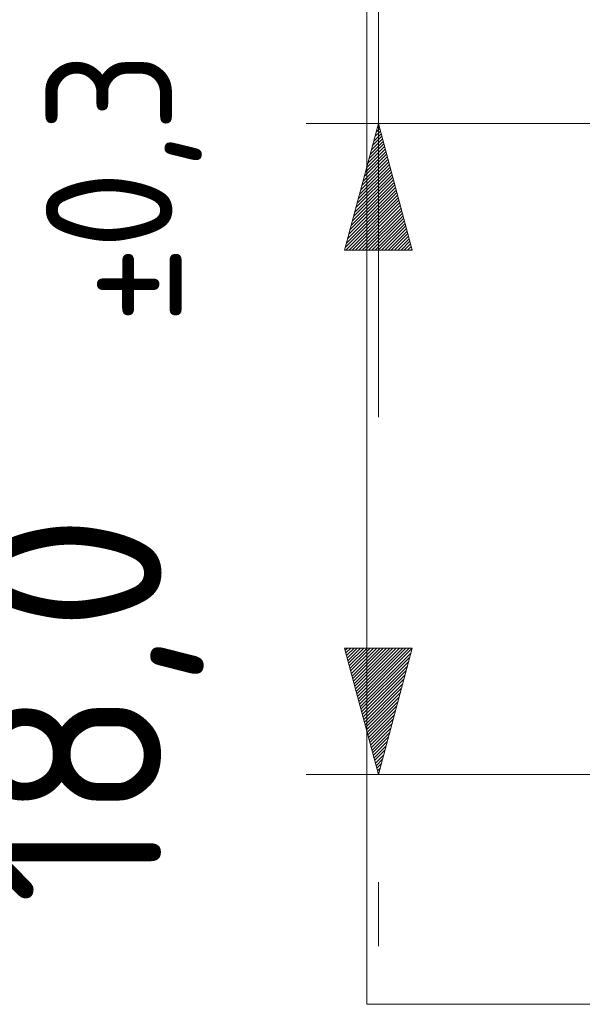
# Model space of a CAD drawing. Header units: inches. Extents: x 513 to 854, y 267 to 501.
# Tile 66 of 214: x 513 to 529, y 444 to 472. Entities that reach past the tile are written whole.
import ezdxf

# ---------------------------------------------------------------- set-up
doc = ezdxf.new("R2010")
doc.units = ezdxf.units.IN
doc.header["$MEASUREMENT"] = 0
for name, pattern in [('AI-Linetype-30', [25.719999, 12.86, -12.86]), ('AI-Linetype-31', [25.719999, 12.86, -12.86]), ('AI-Linetype-32', [25.719999, 12.86, -12.86])]:
    doc.linetypes.add(name, pattern=pattern)
doc.layers.add('1', color=7, linetype='Continuous')
doc.layers.add('Top', color=7, linetype='Continuous')

# ---------------------------------------------------------------- blocks, each defined once
blk = doc.blocks.new('block 2')
at = {"layer": '1', "color": 8, "lineweight": 18, "true_color": 0x808080}
blk.add_lwpolyline([(522.61, 444.312), (522.61, 475.01)], dxfattribs=at)
blk = doc.blocks.new('block 5')
at = {"layer": '1', "color": 8, "lineweight": 18, "true_color": 0x808080}
blk.add_lwpolyline([(522.61, 444.312), (810.31, 444.312)], dxfattribs=at)
blk = doc.blocks.new('block 4413')
at = {"layer": '1', "color": 193, "linetype": 'AI-Linetype-30', "lineweight": 18, "true_color": 0x9966cc}
blk.add_lwpolyline([(522.935, 473.406), (522.935, 445.915)], dxfattribs=at)
blk = doc.blocks.new('block 4414')
at = {"layer": '1', "color": 193, "linetype": 'AI-Linetype-31', "lineweight": 18, "true_color": 0x9966cc}
blk.add_lwpolyline([(528.96, 468.66), (520.935, 468.66)], dxfattribs=at)
blk = doc.blocks.new('block 4415')
at = {"layer": '1', "color": 193, "linetype": 'AI-Linetype-32', "lineweight": 18, "true_color": 0x9966cc}
blk.add_lwpolyline([(528.96, 450.662), (520.935, 450.662)], dxfattribs=at)
blk = doc.blocks.new('block 7998')
at = {"layer": 'Top', "color": 193, "true_color": 0x9966cc, "insert": (518.051, 463.131), "char_height": 3.5, "attachment_point": 7, "rotation": 90}
blk.add_mtext('\\fDINPro|b0|i0|c0|p34;\\W0.9483;±', dxfattribs=at)
blk = doc.blocks.new('block 7999')
at = {"layer": 'Top', "color": 193, "true_color": 0x9966cc, "insert": (518.051, 465.187), "char_height": 3.5, "attachment_point": 7, "rotation": 90}
blk.add_mtext('\\fDINPro|b0|i0|c0|p34;\\W0.9483;0,3', dxfattribs=at)
blk = doc.blocks.new('block 8000')
at = {"layer": 'Top', "color": 193, "true_color": 0x9966cc, "insert": (518.101, 447.071), "char_height": 5, "attachment_point": 7, "rotation": 90}
blk.add_mtext('\\fDINPro|b0|i0|c0|p34;\\W0.9914;18,0', dxfattribs=at)
blk = doc.blocks.new('block 8001')
at = {"layer": 'Top', "lineweight": 0}
blk.add_lwpolyline([(522.935, 468.66), (523.873, 465.16), (521.997, 465.16), (522.935, 468.66)], dxfattribs=at)
blk = doc.blocks.new('block 8002')
at = {"layer": 'Top', "lineweight": 0}
blk.add_lwpolyline([(522.904, 468.545), (522.953, 468.594)], dxfattribs=at)
blk = doc.blocks.new('block 8003')
at = {"layer": 'Top', "lineweight": 0}
blk.add_lwpolyline([(522.871, 468.422), (522.972, 468.523)], dxfattribs=at)
blk = doc.blocks.new('block 8004')
at = {"layer": 'Top', "lineweight": 0}
blk.add_lwpolyline([(522.838, 468.3), (522.991, 468.452)], dxfattribs=at)
blk = doc.blocks.new('block 8005')
at = {"layer": 'Top', "lineweight": 0}
blk.add_lwpolyline([(522.806, 468.177), (523.01, 468.381)], dxfattribs=at)
blk = doc.blocks.new('block 8006')
at = {"layer": 'Top', "lineweight": 0}
blk.add_lwpolyline([(522.773, 468.054), (523.029, 468.31)], dxfattribs=at)
blk = doc.blocks.new('block 8007')
at = {"layer": 'Top', "lineweight": 0}
blk.add_lwpolyline([(522.74, 467.932), (523.048, 468.24)], dxfattribs=at)
blk = doc.blocks.new('block 8008')
at = {"layer": 'Top', "lineweight": 0}
blk.add_lwpolyline([(522.707, 467.809), (523.067, 468.169)], dxfattribs=at)
blk = doc.blocks.new('block 8009')
at = {"layer": 'Top', "lineweight": 0}
blk.add_lwpolyline([(522.674, 467.686), (523.086, 468.098)], dxfattribs=at)
blk = doc.blocks.new('block 8010')
at = {"layer": 'Top', "lineweight": 0}
blk.add_lwpolyline([(522.641, 467.564), (523.105, 468.027)], dxfattribs=at)
blk = doc.blocks.new('block 8011')
at = {"layer": 'Top', "lineweight": 0}
blk.add_lwpolyline([(522.608, 467.441), (523.124, 467.956)], dxfattribs=at)
blk = doc.blocks.new('block 8012')
at = {"layer": 'Top', "lineweight": 0}
blk.add_lwpolyline([(522.575, 467.318), (523.143, 467.885)], dxfattribs=at)
blk = doc.blocks.new('block 8013')
at = {"layer": 'Top', "lineweight": 0}
blk.add_lwpolyline([(522.543, 467.196), (523.162, 467.815)], dxfattribs=at)
blk = doc.blocks.new('block 8014')
at = {"layer": 'Top', "lineweight": 0}
blk.add_lwpolyline([(522.51, 467.073), (523.181, 467.744)], dxfattribs=at)
blk = doc.blocks.new('block 8015')
at = {"layer": 'Top', "lineweight": 0}
blk.add_lwpolyline([(522.477, 466.95), (523.2, 467.673)], dxfattribs=at)
blk = doc.blocks.new('block 8016')
at = {"layer": 'Top', "lineweight": 0}
blk.add_lwpolyline([(522.444, 466.828), (523.219, 467.602)], dxfattribs=at)
blk = doc.blocks.new('block 8017')
at = {"layer": 'Top', "lineweight": 0}
blk.add_lwpolyline([(522.411, 466.705), (523.238, 467.531)], dxfattribs=at)
blk = doc.blocks.new('block 8018')
at = {"layer": 'Top', "lineweight": 0}
blk.add_lwpolyline([(522.378, 466.582), (523.257, 467.461)], dxfattribs=at)
blk = doc.blocks.new('block 8019')
at = {"layer": 'Top', "lineweight": 0}
blk.add_lwpolyline([(522.345, 466.46), (523.275, 467.39)], dxfattribs=at)
blk = doc.blocks.new('block 8020')
at = {"layer": 'Top', "lineweight": 0}
blk.add_lwpolyline([(522.313, 466.337), (523.294, 467.319)], dxfattribs=at)
blk = doc.blocks.new('block 8021')
at = {"layer": 'Top', "lineweight": 0}
blk.add_lwpolyline([(522.28, 466.214), (523.313, 467.248)], dxfattribs=at)
blk = doc.blocks.new('block 8022')
at = {"layer": 'Top', "lineweight": 0}
blk.add_lwpolyline([(522.247, 466.092), (523.332, 467.177)], dxfattribs=at)
blk = doc.blocks.new('block 8023')
at = {"layer": 'Top', "lineweight": 0}
blk.add_lwpolyline([(522.214, 465.969), (523.351, 467.106)], dxfattribs=at)
blk = doc.blocks.new('block 8024')
at = {"layer": 'Top', "lineweight": 0}
blk.add_lwpolyline([(522.181, 465.846), (523.37, 467.036)], dxfattribs=at)
blk = doc.blocks.new('block 8025')
at = {"layer": 'Top', "lineweight": 0}
blk.add_lwpolyline([(522.148, 465.724), (523.389, 466.965)], dxfattribs=at)
blk = doc.blocks.new('block 8026')
at = {"layer": 'Top', "lineweight": 0}
blk.add_lwpolyline([(522.115, 465.601), (523.408, 466.894)], dxfattribs=at)
blk = doc.blocks.new('block 8027')
at = {"layer": 'Top', "lineweight": 0}
blk.add_lwpolyline([(522.082, 465.478), (523.427, 466.823)], dxfattribs=at)
blk = doc.blocks.new('block 8028')
at = {"layer": 'Top', "lineweight": 0}
blk.add_lwpolyline([(522.05, 465.356), (523.446, 466.752)], dxfattribs=at)
blk = doc.blocks.new('block 8029')
at = {"layer": 'Top', "lineweight": 0}
blk.add_lwpolyline([(522.017, 465.233), (523.465, 466.681)], dxfattribs=at)
blk = doc.blocks.new('block 8030')
at = {"layer": 'Top', "lineweight": 0}
blk.add_lwpolyline([(522.034, 465.16), (523.484, 466.611)], dxfattribs=at)
blk = doc.blocks.new('block 8031')
at = {"layer": 'Top', "lineweight": 0}
blk.add_lwpolyline([(522.124, 465.16), (523.503, 466.54)], dxfattribs=at)
blk = doc.blocks.new('block 8032')
at = {"layer": 'Top', "lineweight": 0}
blk.add_lwpolyline([(522.213, 465.16), (523.522, 466.469)], dxfattribs=at)
blk = doc.blocks.new('block 8033')
at = {"layer": 'Top', "lineweight": 0}
blk.add_lwpolyline([(522.303, 465.16), (523.541, 466.398)], dxfattribs=at)
blk = doc.blocks.new('block 8034')
at = {"layer": 'Top', "lineweight": 0}
blk.add_lwpolyline([(522.393, 465.16), (523.56, 466.327)], dxfattribs=at)
blk = doc.blocks.new('block 8035')
at = {"layer": 'Top', "lineweight": 0}
blk.add_lwpolyline([(522.483, 465.16), (523.579, 466.257)], dxfattribs=at)
blk = doc.blocks.new('block 8036')
at = {"layer": 'Top', "lineweight": 0}
blk.add_lwpolyline([(522.573, 465.16), (523.598, 466.186)], dxfattribs=at)
blk = doc.blocks.new('block 8037')
at = {"layer": 'Top', "lineweight": 0}
blk.add_lwpolyline([(522.662, 465.16), (523.617, 466.115)], dxfattribs=at)
blk = doc.blocks.new('block 8038')
at = {"layer": 'Top', "lineweight": 0}
blk.add_lwpolyline([(522.752, 465.16), (523.636, 466.044)], dxfattribs=at)
blk = doc.blocks.new('block 8039')
at = {"layer": 'Top', "lineweight": 0}
blk.add_lwpolyline([(522.842, 465.16), (523.655, 465.973)], dxfattribs=at)
blk = doc.blocks.new('block 8040')
at = {"layer": 'Top', "lineweight": 0}
blk.add_lwpolyline([(522.932, 465.16), (523.674, 465.902)], dxfattribs=at)
blk = doc.blocks.new('block 8041')
at = {"layer": 'Top', "lineweight": 0}
blk.add_lwpolyline([(523.022, 465.16), (523.693, 465.832)], dxfattribs=at)
blk = doc.blocks.new('block 8042')
at = {"layer": 'Top', "lineweight": 0}
blk.add_lwpolyline([(523.112, 465.16), (523.712, 465.761)], dxfattribs=at)
blk = doc.blocks.new('block 8043')
at = {"layer": 'Top', "lineweight": 0}
blk.add_lwpolyline([(523.201, 465.16), (523.731, 465.69)], dxfattribs=at)
blk = doc.blocks.new('block 8044')
at = {"layer": 'Top', "lineweight": 0}
blk.add_lwpolyline([(523.291, 465.16), (523.75, 465.619)], dxfattribs=at)
blk = doc.blocks.new('block 8045')
at = {"layer": 'Top', "lineweight": 0}
blk.add_lwpolyline([(523.381, 465.16), (523.769, 465.548)], dxfattribs=at)
blk = doc.blocks.new('block 8046')
at = {"layer": 'Top', "lineweight": 0}
blk.add_lwpolyline([(523.471, 465.16), (523.788, 465.477)], dxfattribs=at)
blk = doc.blocks.new('block 8047')
at = {"layer": 'Top', "lineweight": 0}
blk.add_lwpolyline([(523.561, 465.16), (523.807, 465.407)], dxfattribs=at)
blk = doc.blocks.new('block 8048')
at = {"layer": 'Top', "lineweight": 0}
blk.add_lwpolyline([(523.65, 465.16), (523.826, 465.336)], dxfattribs=at)
blk = doc.blocks.new('block 8049')
at = {"layer": 'Top', "lineweight": 0}
blk.add_lwpolyline([(523.74, 465.16), (523.845, 465.265)], dxfattribs=at)
blk = doc.blocks.new('block 8050')
at = {"layer": 'Top', "lineweight": 0}
blk.add_lwpolyline([(523.83, 465.16), (523.864, 465.194)], dxfattribs=at)
blk = doc.blocks.new('block 8051')
at = {"layer": 'Top', "lineweight": 0}
blk.add_lwpolyline([(522.935, 450.662), (521.997, 454.162), (523.873, 454.162), (522.935, 450.662)], dxfattribs=at)
blk = doc.blocks.new('block 8052')
at = {"layer": 'Top', "lineweight": 0}
blk.add_lwpolyline([(522.015, 454.096), (522.081, 454.162)], dxfattribs=at)
blk = doc.blocks.new('block 8053')
at = {"layer": 'Top', "lineweight": 0}
blk.add_lwpolyline([(522.034, 454.025), (522.171, 454.162)], dxfattribs=at)
blk = doc.blocks.new('block 8054')
at = {"layer": 'Top', "lineweight": 0}
blk.add_lwpolyline([(522.053, 453.954), (522.26, 454.162)], dxfattribs=at)
blk = doc.blocks.new('block 8055')
at = {"layer": 'Top', "lineweight": 0}
blk.add_lwpolyline([(522.072, 453.883), (522.35, 454.162)], dxfattribs=at)
blk = doc.blocks.new('block 8056')
at = {"layer": 'Top', "lineweight": 0}
blk.add_lwpolyline([(522.091, 453.812), (522.44, 454.162)], dxfattribs=at)
blk = doc.blocks.new('block 8057')
at = {"layer": 'Top', "lineweight": 0}
blk.add_lwpolyline([(522.11, 453.741), (522.53, 454.162)], dxfattribs=at)
blk = doc.blocks.new('block 8058')
at = {"layer": 'Top', "lineweight": 0}
blk.add_lwpolyline([(522.129, 453.671), (522.62, 454.162)], dxfattribs=at)
blk = doc.blocks.new('block 8059')
at = {"layer": 'Top', "lineweight": 0}
blk.add_lwpolyline([(522.148, 453.6), (522.71, 454.162)], dxfattribs=at)
blk = doc.blocks.new('block 8060')
at = {"layer": 'Top', "lineweight": 0}
blk.add_lwpolyline([(522.167, 453.529), (522.799, 454.162)], dxfattribs=at)
blk = doc.blocks.new('block 8061')
at = {"layer": 'Top', "lineweight": 0}
blk.add_lwpolyline([(522.186, 453.458), (522.889, 454.162)], dxfattribs=at)
blk = doc.blocks.new('block 8062')
at = {"layer": 'Top', "lineweight": 0}
blk.add_lwpolyline([(522.205, 453.387), (522.979, 454.162)], dxfattribs=at)
blk = doc.blocks.new('block 8063')
at = {"layer": 'Top', "lineweight": 0}
blk.add_lwpolyline([(522.224, 453.317), (523.069, 454.162)], dxfattribs=at)
blk = doc.blocks.new('block 8064')
at = {"layer": 'Top', "lineweight": 0}
blk.add_lwpolyline([(522.243, 453.246), (523.159, 454.162)], dxfattribs=at)
blk = doc.blocks.new('block 8065')
at = {"layer": 'Top', "lineweight": 0}
blk.add_lwpolyline([(522.262, 453.175), (523.248, 454.162)], dxfattribs=at)
blk = doc.blocks.new('block 8066')
at = {"layer": 'Top', "lineweight": 0}
blk.add_lwpolyline([(522.281, 453.104), (523.338, 454.162)], dxfattribs=at)
blk = doc.blocks.new('block 8067')
at = {"layer": 'Top', "lineweight": 0}
blk.add_lwpolyline([(522.3, 453.033), (523.428, 454.162)], dxfattribs=at)
blk = doc.blocks.new('block 8068')
at = {"layer": 'Top', "lineweight": 0}
blk.add_lwpolyline([(522.319, 452.962), (523.518, 454.162)], dxfattribs=at)
blk = doc.blocks.new('block 8069')
at = {"layer": 'Top', "lineweight": 0}
blk.add_lwpolyline([(522.338, 452.892), (523.608, 454.162)], dxfattribs=at)
blk = doc.blocks.new('block 8070')
at = {"layer": 'Top', "lineweight": 0}
blk.add_lwpolyline([(522.357, 452.821), (523.697, 454.162)], dxfattribs=at)
blk = doc.blocks.new('block 8071')
at = {"layer": 'Top', "lineweight": 0}
blk.add_lwpolyline([(522.375, 452.75), (523.787, 454.162)], dxfattribs=at)
blk = doc.blocks.new('block 8072')
at = {"layer": 'Top', "lineweight": 0}
blk.add_lwpolyline([(522.394, 452.679), (523.871, 454.156)], dxfattribs=at)
blk = doc.blocks.new('block 8073')
at = {"layer": 'Top', "lineweight": 0}
blk.add_lwpolyline([(522.413, 452.608), (523.839, 454.033)], dxfattribs=at)
blk = doc.blocks.new('block 8074')
at = {"layer": 'Top', "lineweight": 0}
blk.add_lwpolyline([(522.432, 452.537), (523.806, 453.911)], dxfattribs=at)
blk = doc.blocks.new('block 8075')
at = {"layer": 'Top', "lineweight": 0}
blk.add_lwpolyline([(522.451, 452.467), (523.773, 453.788)], dxfattribs=at)
blk = doc.blocks.new('block 8076')
at = {"layer": 'Top', "lineweight": 0}
blk.add_lwpolyline([(522.47, 452.396), (523.74, 453.665)], dxfattribs=at)
blk = doc.blocks.new('block 8077')
at = {"layer": 'Top', "lineweight": 0}
blk.add_lwpolyline([(522.489, 452.325), (523.707, 453.543)], dxfattribs=at)
blk = doc.blocks.new('block 8078')
at = {"layer": 'Top', "lineweight": 0}
blk.add_lwpolyline([(522.508, 452.254), (523.674, 453.42)], dxfattribs=at)
blk = doc.blocks.new('block 8079')
at = {"layer": 'Top', "lineweight": 0}
blk.add_lwpolyline([(522.527, 452.183), (523.641, 453.297)], dxfattribs=at)
blk = doc.blocks.new('block 8080')
at = {"layer": 'Top', "lineweight": 0}
blk.add_lwpolyline([(522.546, 452.112), (523.608, 453.175)], dxfattribs=at)
blk = doc.blocks.new('block 8081')
at = {"layer": 'Top', "lineweight": 0}
blk.add_lwpolyline([(522.565, 452.042), (523.576, 453.052)], dxfattribs=at)
blk = doc.blocks.new('block 8082')
at = {"layer": 'Top', "lineweight": 0}
blk.add_lwpolyline([(522.584, 451.971), (523.543, 452.929)], dxfattribs=at)
blk = doc.blocks.new('block 8083')
at = {"layer": 'Top', "lineweight": 0}
blk.add_lwpolyline([(522.603, 451.9), (523.51, 452.807)], dxfattribs=at)
blk = doc.blocks.new('block 8084')
at = {"layer": 'Top', "lineweight": 0}
blk.add_lwpolyline([(522.622, 451.829), (523.477, 452.684)], dxfattribs=at)
blk = doc.blocks.new('block 8085')
at = {"layer": 'Top', "lineweight": 0}
blk.add_lwpolyline([(522.641, 451.758), (523.444, 452.561)], dxfattribs=at)
blk = doc.blocks.new('block 8086')
at = {"layer": 'Top', "lineweight": 0}
blk.add_lwpolyline([(522.66, 451.688), (523.411, 452.439)], dxfattribs=at)
blk = doc.blocks.new('block 8087')
at = {"layer": 'Top', "lineweight": 0}
blk.add_lwpolyline([(522.679, 451.617), (523.378, 452.316)], dxfattribs=at)
blk = doc.blocks.new('block 8088')
at = {"layer": 'Top', "lineweight": 0}
blk.add_lwpolyline([(522.698, 451.546), (523.345, 452.193)], dxfattribs=at)
blk = doc.blocks.new('block 8089')
at = {"layer": 'Top', "lineweight": 0}
blk.add_lwpolyline([(522.717, 451.475), (523.313, 452.071)], dxfattribs=at)
blk = doc.blocks.new('block 8090')
at = {"layer": 'Top', "lineweight": 0}
blk.add_lwpolyline([(522.736, 451.404), (523.28, 451.948)], dxfattribs=at)
blk = doc.blocks.new('block 8091')
at = {"layer": 'Top', "lineweight": 0}
blk.add_lwpolyline([(522.755, 451.333), (523.247, 451.825)], dxfattribs=at)
blk = doc.blocks.new('block 8092')
at = {"layer": 'Top', "lineweight": 0}
blk.add_lwpolyline([(522.774, 451.263), (523.214, 451.703)], dxfattribs=at)
blk = doc.blocks.new('block 8093')
at = {"layer": 'Top', "lineweight": 0}
blk.add_lwpolyline([(522.793, 451.192), (523.181, 451.58)], dxfattribs=at)
blk = doc.blocks.new('block 8094')
at = {"layer": 'Top', "lineweight": 0}
blk.add_lwpolyline([(522.812, 451.121), (523.148, 451.457)], dxfattribs=at)
blk = doc.blocks.new('block 8095')
at = {"layer": 'Top', "lineweight": 0}
blk.add_lwpolyline([(522.831, 451.05), (523.115, 451.335)], dxfattribs=at)
blk = doc.blocks.new('block 8096')
at = {"layer": 'Top', "lineweight": 0}
blk.add_lwpolyline([(522.85, 450.979), (523.083, 451.212)], dxfattribs=at)
blk = doc.blocks.new('block 8097')
at = {"layer": 'Top', "lineweight": 0}
blk.add_lwpolyline([(522.869, 450.908), (523.05, 451.089)], dxfattribs=at)
blk = doc.blocks.new('block 8098')
at = {"layer": 'Top', "lineweight": 0}
blk.add_lwpolyline([(522.888, 450.838), (523.017, 450.967)], dxfattribs=at)
blk = doc.blocks.new('block 8099')
at = {"layer": 'Top', "lineweight": 0}
blk.add_lwpolyline([(522.907, 450.767), (522.984, 450.844)], dxfattribs=at)
blk = doc.blocks.new('block 8100')
at = {"layer": 'Top', "lineweight": 0}
blk.add_lwpolyline([(522.926, 450.696), (522.951, 450.721)], dxfattribs=at)

msp = doc.modelspace()

# ---------------------------------------------------------------- block references
at = {"layer": '1'}
for name in ['block 2', 'block 4413', 'block 4414', 'block 4415', 'block 5']:
    msp.add_blockref(name, (0, 0), dxfattribs=at)
at = {"layer": 'Top'}
for name in ['block 7999', 'block 8001', 'block 8003', 'block 8002', 'block 8007', 'block 8006', 'block 8005', 'block 8004', 'block 8011', 'block 8010', 'block 8009', 'block 8008', 'block 8014', 'block 8013', 'block 8012', 'block 8018', 'block 8017', 'block 8016', 'block 8015', 'block 8022', 'block 8021', 'block 8020', 'block 8019', 'block 7998', 'block 8026', 'block 8025', 'block 8024', 'block 8023', 'block 8029', 'block 8030', 'block 8028', 'block 8027', 'block 8031', 'block 8032', 'block 8033', 'block 8034', 'block 8035', 'block 8036', 'block 8037', 'block 8038', 'block 8039', 'block 8040', 'block 8041', 'block 8042', 'block 8043', 'block 8044', 'block 8045', 'block 8046', 'block 8047', 'block 8048', 'block 8049', 'block 8050', 'block 8000', 'block 8051', 'block 8052', 'block 8053', 'block 8054', 'block 8055', 'block 8056', 'block 8057', 'block 8058', 'block 8059', 'block 8060', 'block 8061', 'block 8062', 'block 8063', 'block 8064', 'block 8065', 'block 8066', 'block 8067', 'block 8068', 'block 8069', 'block 8070', 'block 8071', 'block 8072', 'block 8073', 'block 8074', 'block 8075', 'block 8076', 'block 8077', 'block 8078', 'block 8079', 'block 8080', 'block 8081', 'block 8082', 'block 8083', 'block 8084', 'block 8085', 'block 8086', 'block 8087', 'block 8088', 'block 8089', 'block 8090', 'block 8091', 'block 8092', 'block 8093', 'block 8094', 'block 8095', 'block 8096', 'block 8097', 'block 8098', 'block 8099', 'block 8100']:
    msp.add_blockref(name, (0, 0), dxfattribs=at)

doc.saveas('drawing.dxf')
